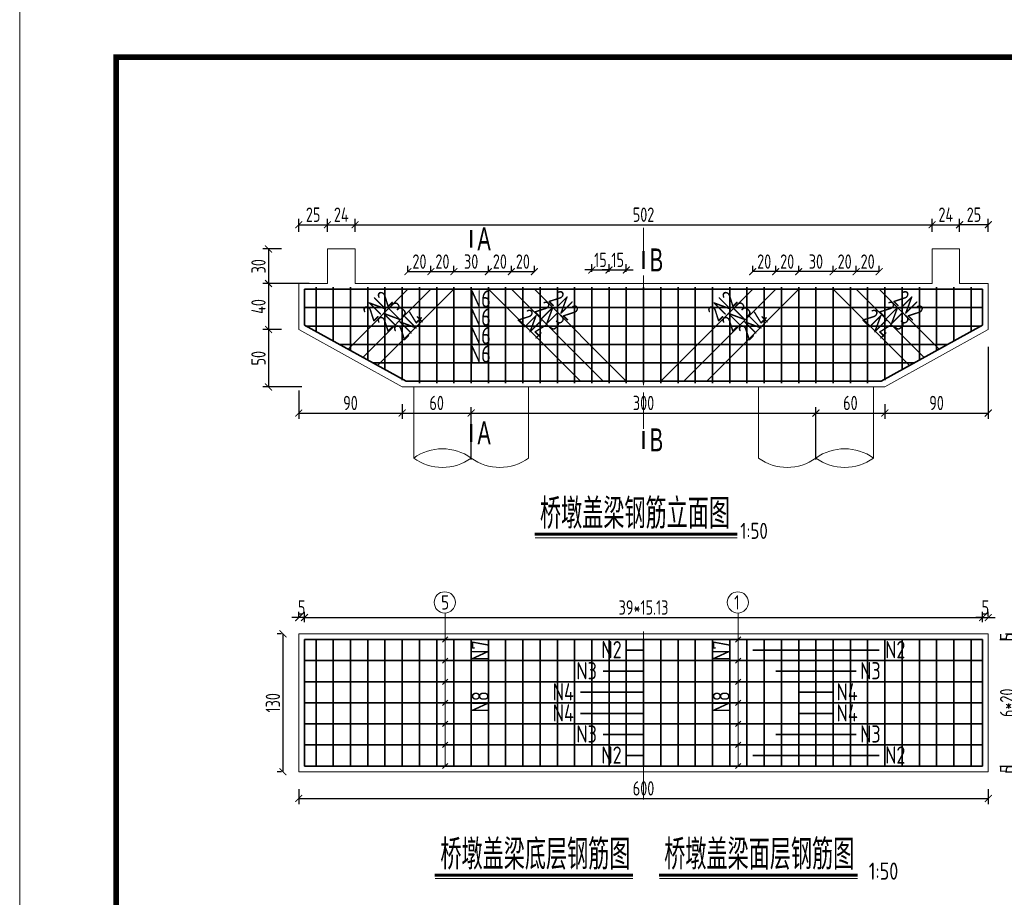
# Model space of a CAD drawing. Header units: inches. Extents: x 112594 to 193184, y 44995 to 116598.
# Tile 138 of 153: x 186820 to 188533, y 98795 to 100322. Entities that reach past the tile are written whole.
import ezdxf

# ---------------------------------------------------------------- set-up
doc = ezdxf.new("R2010")
doc.units = ezdxf.units.IN
doc.header["$MEASUREMENT"] = 0
doc.linetypes.add('CENTER', pattern=[50.8, 31.75, -6.35, 6.35, -6.35])
doc.layers.get('0').update_dxf_attribs({"lineweight": 15})
for name, color, linetype, lineweight in [('0中心线', 6, 'CENTER', 18), ('0指引线', 4, 'Continuous', 18), ('0文字', 6, 'Continuous', 18), ('0标注', 6, 'Continuous', 18), ('0细实线', 1, 'Continuous', 15), ('0钢筋', 3, 'Continuous', 35), ('BM1', 7, 'Continuous', 15)]:
    doc.layers.add(name, color=color, linetype=linetype, lineweight=lineweight)
doc.styles.add('hz-e', font='hztxt_e.shx', dxfattribs={"width": 0.75, "bigfont": 'hztxt.shx'})
doc.styles.add('HZTXT', font='tssdeng.shx', dxfattribs={"width": 0.75, "bigfont": 'hztxt.shx'})
doc.dimstyles.new('3', dxfattribs={"dimtxt": 25, "dimasz": 12, "dimexe": 10, "dimexo": 30, "dimgap": 5, "dimtad": 1, "dimdec": 0, "dimzin": 0, "dimdsep": 46, "dimtxsty": 'HZTXT', "dimblk": 'ARCHTICK', "dimcen": 0, "dimclrt": 7, "dimazin": 2, "dimtfac": 1, "dimtdec": 0, "dimtix": 1, "dimtmove": 2, "dimatfit": 3, "dimfxl": 250, "dimtolj": 1, "dimtzin": 0, "dimarcsym": 0})

# ---------------------------------------------------------------- blocks, each defined once
blk = doc.blocks.new('_ArchTick')
at = {"color": 0, "linetype": 'ByBlock', "const_width": 0.15}
blk.add_lwpolyline([(-0.5, -0.5), (0.5, 0.5)], dxfattribs=at)
blk = doc.blocks.new('*D1898')
at = {"color": 0, "lineweight": -2}
for p, q in [((187355.4, 99953.3), (187355.4, 99975.5)), ((187355.4, 99965.5), (187403.4, 99965.5)), ((187403.4, 99953.3), (187403.4, 99975.5))]:
    blk.add_line(p, q, dxfattribs=at)
at = {"color": 0, "lineweight": -2, "xscale": 12, "yscale": 12, "zscale": 12, "rotation": 180}
blk.add_blockref('_ArchTick', (187355.4, 99965.5), dxfattribs=at)
at = {"color": 0, "lineweight": -2, "xscale": 12, "yscale": 12, "zscale": 12}
blk.add_blockref('_ArchTick', (187403.4, 99965.5), dxfattribs=at)
at = {"color": 7, "insert": (187379.4, 99983), "char_height": 25, "attachment_point": 5, "style": 'HZTXT'}
blk.add_mtext('\\A1;24', dxfattribs=at)
blk = doc.blocks.new('*D1899')
at = {"color": 0, "lineweight": -2}
for p, q in [((187275.4, 99923.3), (187242.8, 99923.3)), ((187252.8, 99923.3), (187252.8, 99863.3)), ((187323.4, 99863.3), (187242.8, 99863.3))]:
    blk.add_line(p, q, dxfattribs=at)
at = {"color": 0, "lineweight": -2, "xscale": 12, "yscale": 12, "zscale": 12}
for p, rotation in [((187252.8, 99923.3), 90), ((187252.8, 99863.3), 270)]:
    blk.add_blockref('_ArchTick', p, dxfattribs=dict(at, rotation=rotation))
at = {"color": 7, "insert": (187235.3, 99893.3), "char_height": 25, "attachment_point": 5, "rotation": 90, "style": 'HZTXT'}
blk.add_mtext('\\A1;30', dxfattribs=at)
blk = doc.blocks.new('*D1900')
at = {"color": 0, "lineweight": -2}
for p, q in [((187323.4, 99863.3), (187242.8, 99863.3)), ((187252.8, 99863.3), (187252.8, 99783.3)), ((187275.4, 99783.3), (187242.8, 99783.3))]:
    blk.add_line(p, q, dxfattribs=at)
at = {"color": 0, "lineweight": -2, "xscale": 12, "yscale": 12, "zscale": 12}
for p, rotation in [((187252.8, 99863.3), 90), ((187252.8, 99783.3), 270)]:
    blk.add_blockref('_ArchTick', p, dxfattribs=dict(at, rotation=rotation))
at = {"color": 7, "insert": (187235.3, 99823.3), "char_height": 25, "attachment_point": 5, "rotation": 90, "style": 'HZTXT'}
blk.add_mtext('\\A1;40', dxfattribs=at)
blk = doc.blocks.new('*D1901')
at = {"color": 0, "lineweight": -2}
for p, q in [((187275.4, 99783.3), (187242.8, 99783.3)), ((187252.8, 99783.3), (187252.8, 99683.3)), ((187310.5, 99683.3), (187242.8, 99683.3))]:
    blk.add_line(p, q, dxfattribs=at)
at = {"color": 0, "lineweight": -2, "xscale": 12, "yscale": 12, "zscale": 12}
for p, rotation in [((187252.8, 99783.3), 90), ((187252.8, 99683.3), 270)]:
    blk.add_blockref('_ArchTick', p, dxfattribs=dict(at, rotation=rotation))
at = {"color": 7, "insert": (187235.3, 99733.3), "char_height": 25, "attachment_point": 5, "rotation": 90, "style": 'HZTXT'}
blk.add_mtext('\\A1;50', dxfattribs=at)
blk = doc.blocks.new('*D1902')
at = {"color": 0, "lineweight": -2}
for p, q in [((187495.4, 99883.3), (187495.4, 99893.9)), ((187535.4, 99883.3), (187535.4, 99893.9)), ((187495.4, 99883.9), (187535.4, 99883.9))]:
    blk.add_line(p, q, dxfattribs=at)
at = {"color": 0, "lineweight": -2, "xscale": 12, "yscale": 12, "zscale": 12, "rotation": 180}
blk.add_blockref('_ArchTick', (187495.4, 99883.9), dxfattribs=at)
at = {"color": 0, "lineweight": -2, "xscale": 12, "yscale": 12, "zscale": 12}
blk.add_blockref('_ArchTick', (187535.4, 99883.9), dxfattribs=at)
at = {"color": 7, "insert": (187515.4, 99901.4), "char_height": 25, "attachment_point": 5, "style": 'HZTXT'}
blk.add_mtext('\\A1;20', dxfattribs=at)
blk = doc.blocks.new('*D1903')
at = {"color": 0, "lineweight": -2}
for p, q in [((187535.4, 99883.3), (187535.4, 99893.9)), ((187575.4, 99883.3), (187575.4, 99893.9)), ((187535.4, 99883.9), (187575.4, 99883.9))]:
    blk.add_line(p, q, dxfattribs=at)
at = {"color": 0, "lineweight": -2, "xscale": 12, "yscale": 12, "zscale": 12, "rotation": 180}
blk.add_blockref('_ArchTick', (187535.4, 99883.9), dxfattribs=at)
at = {"color": 0, "lineweight": -2, "xscale": 12, "yscale": 12, "zscale": 12}
blk.add_blockref('_ArchTick', (187575.4, 99883.9), dxfattribs=at)
at = {"color": 7, "insert": (187555.4, 99901.4), "char_height": 25, "attachment_point": 5, "style": 'HZTXT'}
blk.add_mtext('\\A1;20', dxfattribs=at)
blk = doc.blocks.new('*D1904')
at = {"color": 0, "lineweight": -2}
for p, q in [((187575.4, 99883.3), (187575.4, 99893.9)), ((187635.4, 99883.3), (187635.4, 99893.9)), ((187575.4, 99883.9), (187635.4, 99883.9))]:
    blk.add_line(p, q, dxfattribs=at)
at = {"color": 0, "lineweight": -2, "xscale": 12, "yscale": 12, "zscale": 12, "rotation": 180}
blk.add_blockref('_ArchTick', (187575.4, 99883.9), dxfattribs=at)
at = {"color": 0, "lineweight": -2, "xscale": 12, "yscale": 12, "zscale": 12}
blk.add_blockref('_ArchTick', (187635.4, 99883.9), dxfattribs=at)
at = {"color": 7, "insert": (187605.4, 99901.4), "char_height": 25, "attachment_point": 5, "style": 'HZTXT'}
blk.add_mtext('\\A1;30', dxfattribs=at)
blk = doc.blocks.new('*D1905')
at = {"color": 0, "lineweight": -2}
for p, q in [((187635.4, 99883.3), (187635.4, 99893.9)), ((187675.4, 99883.3), (187675.4, 99893.9)), ((187635.4, 99883.9), (187675.4, 99883.9))]:
    blk.add_line(p, q, dxfattribs=at)
at = {"color": 0, "lineweight": -2, "xscale": 12, "yscale": 12, "zscale": 12, "rotation": 180}
blk.add_blockref('_ArchTick', (187635.4, 99883.9), dxfattribs=at)
at = {"color": 0, "lineweight": -2, "xscale": 12, "yscale": 12, "zscale": 12}
blk.add_blockref('_ArchTick', (187675.4, 99883.9), dxfattribs=at)
at = {"color": 7, "insert": (187655.4, 99901.4), "char_height": 25, "attachment_point": 5, "style": 'HZTXT'}
blk.add_mtext('\\A1;20', dxfattribs=at)
blk = doc.blocks.new('*D1906')
at = {"color": 0, "lineweight": -2}
for p, q in [((187675.4, 99883.3), (187675.4, 99893.9)), ((187715.4, 99883.3), (187715.4, 99893.9)), ((187675.4, 99883.9), (187715.4, 99883.9))]:
    blk.add_line(p, q, dxfattribs=at)
at = {"color": 0, "lineweight": -2, "xscale": 12, "yscale": 12, "zscale": 12, "rotation": 180}
blk.add_blockref('_ArchTick', (187675.4, 99883.9), dxfattribs=at)
at = {"color": 0, "lineweight": -2, "xscale": 12, "yscale": 12, "zscale": 12}
blk.add_blockref('_ArchTick', (187715.4, 99883.9), dxfattribs=at)
at = {"color": 7, "insert": (187695.4, 99901.4), "char_height": 25, "attachment_point": 5, "style": 'HZTXT'}
blk.add_mtext('\\A1;20', dxfattribs=at)
blk = doc.blocks.new('*D1907')
at = {"color": 0, "lineweight": -2}
for p, q in [((187815.4, 99883.3), (187815.4, 99896.8)), ((187845.4, 99883.3), (187845.4, 99896.8)), ((187815.4, 99886.8), (187803.4, 99886.8)), ((187815.4, 99886.8), (187845.4, 99886.8)), ((187845.4, 99886.8), (187857.4, 99886.8))]:
    blk.add_line(p, q, dxfattribs=at)
at = {"color": 0, "lineweight": -2, "xscale": 12, "yscale": 12, "zscale": 12}
blk.add_blockref('_ArchTick', (187815.4, 99886.8), dxfattribs=at)
at = {"color": 0, "lineweight": -2, "xscale": 12, "yscale": 12, "zscale": 12, "rotation": 180}
blk.add_blockref('_ArchTick', (187845.4, 99886.8), dxfattribs=at)
at = {"color": 7, "insert": (187830.4, 99904.3), "char_height": 25, "attachment_point": 5, "style": 'HZTXT'}
blk.add_mtext('\\A1;15', dxfattribs=at)
blk = doc.blocks.new('*D1908')
at = {"color": 0, "lineweight": -2}
for p, q in [((187845.4, 99883.3), (187845.4, 99896.8)), ((187875.4, 99883.3), (187875.4, 99896.8)), ((187845.4, 99886.8), (187833.4, 99886.8)), ((187845.4, 99886.8), (187875.4, 99886.8)), ((187875.4, 99886.8), (187887.4, 99886.8))]:
    blk.add_line(p, q, dxfattribs=at)
at = {"color": 0, "lineweight": -2, "xscale": 12, "yscale": 12, "zscale": 12}
blk.add_blockref('_ArchTick', (187845.4, 99886.8), dxfattribs=at)
at = {"color": 0, "lineweight": -2, "xscale": 12, "yscale": 12, "zscale": 12, "rotation": 180}
blk.add_blockref('_ArchTick', (187875.4, 99886.8), dxfattribs=at)
at = {"color": 7, "insert": (187860.4, 99904.3), "char_height": 25, "attachment_point": 5, "style": 'HZTXT'}
blk.add_mtext('\\A1;15', dxfattribs=at)
blk = doc.blocks.new('*D1909')
at = {"color": 0, "lineweight": -2}
for p, q in [((187403.4, 99953.3), (187403.4, 99975.5)), ((187403.4, 99965.5), (188407.4, 99965.5)), ((188407.4, 99953.3), (188407.4, 99975.5))]:
    blk.add_line(p, q, dxfattribs=at)
at = {"color": 0, "lineweight": -2, "xscale": 12, "yscale": 12, "zscale": 12, "rotation": 180}
blk.add_blockref('_ArchTick', (187403.4, 99965.5), dxfattribs=at)
at = {"color": 0, "lineweight": -2, "xscale": 12, "yscale": 12, "zscale": 12}
blk.add_blockref('_ArchTick', (188407.4, 99965.5), dxfattribs=at)
at = {"color": 7, "insert": (187905.4, 99983), "char_height": 25, "attachment_point": 5, "style": 'HZTXT'}
blk.add_mtext('\\A1;502', dxfattribs=at)
blk = doc.blocks.new('*D1699')
at = {"color": 0, "lineweight": -2}
for p, q in [((187305.4, 99282.1), (187293.4, 99282.1)), ((187305.4, 99283.8), (187305.4, 99292.1)), ((187315.4, 99282.1), (187305.4, 99282.1)), ((187315.4, 99273.8), (187315.4, 99292.1)), ((187315.4, 99282.1), (187327.4, 99282.1))]:
    blk.add_line(p, q, dxfattribs=at)
at = {"color": 0, "lineweight": -2, "xscale": 12, "yscale": 12, "zscale": 12}
blk.add_blockref('_ArchTick', (187305.4, 99282.1), dxfattribs=at)
at = {"color": 0, "lineweight": -2, "xscale": 12, "yscale": 12, "zscale": 12, "rotation": 180}
blk.add_blockref('_ArchTick', (187315.4, 99282.1), dxfattribs=at)
at = {"color": 7, "insert": (187310.4, 99299.6), "char_height": 25, "attachment_point": 5, "style": 'HZTXT'}
blk.add_mtext('\\A1;5', dxfattribs=at)
blk = doc.blocks.new('*D1700')
at = {"color": 0, "lineweight": -2}
for p, q in [((187315.4, 99273.8), (187315.4, 99292.1)), ((187315.4, 99282.1), (188495.4, 99282.1)), ((188495.4, 99273.8), (188495.4, 99292.1))]:
    blk.add_line(p, q, dxfattribs=at)
at = {"color": 0, "lineweight": -2, "xscale": 12, "yscale": 12, "zscale": 12, "rotation": 180}
blk.add_blockref('_ArchTick', (187315.4, 99282.1), dxfattribs=at)
at = {"color": 0, "lineweight": -2, "xscale": 12, "yscale": 12, "zscale": 12}
blk.add_blockref('_ArchTick', (188495.4, 99282.1), dxfattribs=at)
at = {"color": 7, "insert": (187905.4, 99299.6), "char_height": 25, "attachment_point": 5, "style": 'HZTXT'}
blk.add_mtext('\\A1;39*15.13', dxfattribs=at)
blk = doc.blocks.new('*D1701')
at = {"color": 0, "lineweight": -2}
for p, q in [((188495.4, 99282.1), (188483.4, 99282.1)), ((188495.4, 99273.8), (188495.4, 99292.1)), ((188495.4, 99282.1), (188505.4, 99282.1)), ((188505.4, 99283.8), (188505.4, 99292.1)), ((188505.4, 99282.1), (188517.4, 99282.1))]:
    blk.add_line(p, q, dxfattribs=at)
at = {"color": 0, "lineweight": -2, "xscale": 12, "yscale": 12, "zscale": 12}
blk.add_blockref('_ArchTick', (188495.4, 99282.1), dxfattribs=at)
at = {"color": 0, "lineweight": -2, "xscale": 12, "yscale": 12, "zscale": 12, "rotation": 180}
blk.add_blockref('_ArchTick', (188505.4, 99282.1), dxfattribs=at)
at = {"color": 7, "insert": (188500.4, 99299.6), "char_height": 25, "attachment_point": 5, "style": 'HZTXT'}
blk.add_mtext('\\A1;5', dxfattribs=at)
blk = doc.blocks.new('*D1702')
at = {"color": 0, "lineweight": -2}
for p, q in [((187305.4, 98983.8), (187305.4, 98957.4)), ((188505.4, 98983.8), (188505.4, 98957.4)), ((187305.4, 98967.4), (188505.4, 98967.4))]:
    blk.add_line(p, q, dxfattribs=at)
at = {"color": 0, "lineweight": -2, "xscale": 12, "yscale": 12, "zscale": 12, "rotation": 180}
blk.add_blockref('_ArchTick', (187305.4, 98967.4), dxfattribs=at)
at = {"color": 0, "lineweight": -2, "xscale": 12, "yscale": 12, "zscale": 12}
blk.add_blockref('_ArchTick', (188505.4, 98967.4), dxfattribs=at)
at = {"color": 7, "insert": (187905.4, 98984.9), "char_height": 25, "attachment_point": 5, "style": 'HZTXT'}
blk.add_mtext('\\A1;600', dxfattribs=at)
blk = doc.blocks.new('*D1703')
at = {"color": 0, "lineweight": -2}
for p, q in [((188555.7, 99253.8), (188555.7, 99265.8)), ((188525.4, 99243.8), (188565.7, 99243.8)), ((188535.4, 99253.8), (188565.7, 99253.8)), ((188555.7, 99253.8), (188555.7, 99243.8)), ((188555.7, 99243.8), (188555.7, 99231.8))]:
    blk.add_line(p, q, dxfattribs=at)
at = {"color": 0, "lineweight": -2, "xscale": 12, "yscale": 12, "zscale": 12}
for p, rotation in [((188555.7, 99253.8), 270), ((188555.7, 99243.8), 90)]:
    blk.add_blockref('_ArchTick', p, dxfattribs=dict(at, rotation=rotation))
at = {"color": 7, "insert": (188538.2, 99248.8), "char_height": 25, "attachment_point": 5, "rotation": 90, "style": 'HZTXT'}
blk.add_mtext('\\A1;5', dxfattribs=at)
blk = doc.blocks.new('*D1704')
at = {"color": 0, "lineweight": -2}
for p, q in [((188525.4, 99243.8), (188565.7, 99243.8)), ((188555.7, 99243.8), (188555.7, 99023.8)), ((188525.4, 99023.8), (188565.7, 99023.8))]:
    blk.add_line(p, q, dxfattribs=at)
at = {"color": 0, "lineweight": -2, "xscale": 12, "yscale": 12, "zscale": 12}
for p, rotation in [((188555.7, 99243.8), 90), ((188555.7, 99023.8), 270)]:
    blk.add_blockref('_ArchTick', p, dxfattribs=dict(at, rotation=rotation))
at = {"color": 7, "insert": (188538.2, 99133.8), "char_height": 25, "attachment_point": 5, "rotation": 90, "style": 'HZTXT'}
blk.add_mtext('\\A1;6*20', dxfattribs=at)
blk = doc.blocks.new('*D1705')
at = {"color": 0, "lineweight": -2}
for p, q in [((188525.4, 99023.8), (188565.7, 99023.8)), ((188555.7, 99023.8), (188555.7, 99035.8)), ((188555.7, 99023.8), (188555.7, 99013.8)), ((188535.4, 99013.8), (188565.7, 99013.8)), ((188555.7, 99013.8), (188555.7, 99001.8))]:
    blk.add_line(p, q, dxfattribs=at)
at = {"color": 0, "lineweight": -2, "xscale": 12, "yscale": 12, "zscale": 12}
for p, rotation in [((188555.7, 99023.8), 270), ((188555.7, 99013.8), 90)]:
    blk.add_blockref('_ArchTick', p, dxfattribs=dict(at, rotation=rotation))
at = {"color": 7, "insert": (188538.2, 99018.8), "char_height": 25, "attachment_point": 5, "rotation": 90, "style": 'HZTXT'}
blk.add_mtext('\\A1;5', dxfattribs=at)
blk = doc.blocks.new('*D1706')
at = {"color": 0, "lineweight": -2}
for p, q in [((187275.4, 99253.8), (187267.9, 99253.8)), ((187277.9, 99253.8), (187277.9, 99013.8)), ((187275.4, 99013.8), (187267.9, 99013.8))]:
    blk.add_line(p, q, dxfattribs=at)
at = {"color": 0, "lineweight": -2, "xscale": 12, "yscale": 12, "zscale": 12}
for p, rotation in [((187277.9, 99253.8), 90), ((187277.9, 99013.8), 270)]:
    blk.add_blockref('_ArchTick', p, dxfattribs=dict(at, rotation=rotation))
at = {"color": 7, "insert": (187260.4, 99133.8), "char_height": 25, "attachment_point": 5, "rotation": 90, "style": 'HZTXT'}
blk.add_mtext('\\A1;130', dxfattribs=at)
blk = doc.blocks.new('*D1743')
at = {"color": 0, "lineweight": -2}
for p, q in [((188275.4, 99883.3), (188275.4, 99893.9)), ((188315.4, 99883.3), (188315.4, 99893.9)), ((188315.4, 99883.9), (188275.4, 99883.9))]:
    blk.add_line(p, q, dxfattribs=at)
at = {"color": 0, "lineweight": -2, "xscale": 12, "yscale": 12, "zscale": 12, "rotation": 180}
blk.add_blockref('_ArchTick', (188275.4, 99883.9), dxfattribs=at)
at = {"color": 0, "lineweight": -2, "xscale": 12, "yscale": 12, "zscale": 12}
blk.add_blockref('_ArchTick', (188315.4, 99883.9), dxfattribs=at)
at = {"color": 7, "insert": (188295.4, 99901.4), "char_height": 25, "attachment_point": 5, "style": 'HZTXT'}
blk.add_mtext('\\A1;20', dxfattribs=at)
blk = doc.blocks.new('*D1744')
at = {"color": 0, "lineweight": -2}
for p, q in [((188235.4, 99883.3), (188235.4, 99893.9)), ((188275.4, 99883.3), (188275.4, 99893.9)), ((188275.4, 99883.9), (188235.4, 99883.9))]:
    blk.add_line(p, q, dxfattribs=at)
at = {"color": 0, "lineweight": -2, "xscale": 12, "yscale": 12, "zscale": 12, "rotation": 180}
blk.add_blockref('_ArchTick', (188235.4, 99883.9), dxfattribs=at)
at = {"color": 0, "lineweight": -2, "xscale": 12, "yscale": 12, "zscale": 12}
blk.add_blockref('_ArchTick', (188275.4, 99883.9), dxfattribs=at)
at = {"color": 7, "insert": (188255.4, 99901.4), "char_height": 25, "attachment_point": 5, "style": 'HZTXT'}
blk.add_mtext('\\A1;20', dxfattribs=at)
blk = doc.blocks.new('*D1745')
at = {"color": 0, "lineweight": -2}
for p, q in [((188175.4, 99883.3), (188175.4, 99893.9)), ((188235.4, 99883.3), (188235.4, 99893.9)), ((188235.4, 99883.9), (188175.4, 99883.9))]:
    blk.add_line(p, q, dxfattribs=at)
at = {"color": 0, "lineweight": -2, "xscale": 12, "yscale": 12, "zscale": 12, "rotation": 180}
blk.add_blockref('_ArchTick', (188175.4, 99883.9), dxfattribs=at)
at = {"color": 0, "lineweight": -2, "xscale": 12, "yscale": 12, "zscale": 12}
blk.add_blockref('_ArchTick', (188235.4, 99883.9), dxfattribs=at)
at = {"color": 7, "insert": (188205.4, 99901.4), "char_height": 25, "attachment_point": 5, "style": 'HZTXT'}
blk.add_mtext('\\A1;30', dxfattribs=at)
blk = doc.blocks.new('*D1746')
at = {"color": 0, "lineweight": -2}
for p, q in [((188135.4, 99883.3), (188135.4, 99893.9)), ((188175.4, 99883.3), (188175.4, 99893.9)), ((188175.4, 99883.9), (188135.4, 99883.9))]:
    blk.add_line(p, q, dxfattribs=at)
at = {"color": 0, "lineweight": -2, "xscale": 12, "yscale": 12, "zscale": 12, "rotation": 180}
blk.add_blockref('_ArchTick', (188135.4, 99883.9), dxfattribs=at)
at = {"color": 0, "lineweight": -2, "xscale": 12, "yscale": 12, "zscale": 12}
blk.add_blockref('_ArchTick', (188175.4, 99883.9), dxfattribs=at)
at = {"color": 7, "insert": (188155.4, 99901.4), "char_height": 25, "attachment_point": 5, "style": 'HZTXT'}
blk.add_mtext('\\A1;20', dxfattribs=at)
blk = doc.blocks.new('*D1747')
at = {"color": 0, "lineweight": -2}
for p, q in [((188095.4, 99883.3), (188095.4, 99893.9)), ((188135.4, 99883.3), (188135.4, 99893.9)), ((188135.4, 99883.9), (188095.4, 99883.9))]:
    blk.add_line(p, q, dxfattribs=at)
at = {"color": 0, "lineweight": -2, "xscale": 12, "yscale": 12, "zscale": 12, "rotation": 180}
blk.add_blockref('_ArchTick', (188095.4, 99883.9), dxfattribs=at)
at = {"color": 0, "lineweight": -2, "xscale": 12, "yscale": 12, "zscale": 12}
blk.add_blockref('_ArchTick', (188135.4, 99883.9), dxfattribs=at)
at = {"color": 7, "insert": (188115.4, 99901.4), "char_height": 25, "attachment_point": 5, "style": 'HZTXT'}
blk.add_mtext('\\A1;20', dxfattribs=at)
blk = doc.blocks.new('*D1748')
at = {"color": 0, "lineweight": -2}
for p, q in [((188407.4, 99953.3), (188407.4, 99975.5)), ((188407.4, 99965.5), (188455.4, 99965.5)), ((188455.4, 99953.3), (188455.4, 99975.5))]:
    blk.add_line(p, q, dxfattribs=at)
at = {"color": 0, "lineweight": -2, "xscale": 12, "yscale": 12, "zscale": 12, "rotation": 180}
blk.add_blockref('_ArchTick', (188407.4, 99965.5), dxfattribs=at)
at = {"color": 0, "lineweight": -2, "xscale": 12, "yscale": 12, "zscale": 12}
blk.add_blockref('_ArchTick', (188455.4, 99965.5), dxfattribs=at)
at = {"color": 7, "insert": (188431.4, 99983), "char_height": 25, "attachment_point": 5, "style": 'HZTXT'}
blk.add_mtext('\\A1;24', dxfattribs=at)
blk = doc.blocks.new('*D1749')
at = {"color": 0, "lineweight": -2}
for p, q in [((187305.4, 99677.4), (187305.4, 99627.9)), ((187305.4, 99637.9), (187485.4, 99637.9)), ((187485.4, 99653.3), (187485.4, 99627.9))]:
    blk.add_line(p, q, dxfattribs=at)
at = {"color": 0, "lineweight": -2, "xscale": 12, "yscale": 12, "zscale": 12, "rotation": 180}
blk.add_blockref('_ArchTick', (187305.4, 99637.9), dxfattribs=at)
at = {"color": 0, "lineweight": -2, "xscale": 12, "yscale": 12, "zscale": 12}
blk.add_blockref('_ArchTick', (187485.4, 99637.9), dxfattribs=at)
at = {"color": 7, "insert": (187395.4, 99655.4), "char_height": 25, "attachment_point": 5, "style": 'HZTXT'}
blk.add_mtext('\\A1;90', dxfattribs=at)
blk = doc.blocks.new('*D1750')
at = {"color": 0, "lineweight": -2}
for p, q in [((187485.4, 99653.3), (187485.4, 99627.9)), ((187485.4, 99637.9), (187605.4, 99637.9)), ((187605.4, 99557.2), (187605.4, 99647.9))]:
    blk.add_line(p, q, dxfattribs=at)
at = {"color": 0, "lineweight": -2, "xscale": 12, "yscale": 12, "zscale": 12, "rotation": 180}
blk.add_blockref('_ArchTick', (187485.4, 99637.9), dxfattribs=at)
at = {"color": 0, "lineweight": -2, "xscale": 12, "yscale": 12, "zscale": 12}
blk.add_blockref('_ArchTick', (187605.4, 99637.9), dxfattribs=at)
at = {"color": 7, "insert": (187545.4, 99655.4), "char_height": 25, "attachment_point": 5, "style": 'HZTXT'}
blk.add_mtext('\\A1;60', dxfattribs=at)
blk = doc.blocks.new('*D1751')
at = {"color": 0, "lineweight": -2}
for p, q in [((187605.4, 99557.2), (187605.4, 99647.9)), ((187605.4, 99637.9), (188205.4, 99637.9)), ((188205.4, 99557.2), (188205.4, 99647.9))]:
    blk.add_line(p, q, dxfattribs=at)
at = {"color": 0, "lineweight": -2, "xscale": 12, "yscale": 12, "zscale": 12, "rotation": 180}
blk.add_blockref('_ArchTick', (187605.4, 99637.9), dxfattribs=at)
at = {"color": 0, "lineweight": -2, "xscale": 12, "yscale": 12, "zscale": 12}
blk.add_blockref('_ArchTick', (188205.4, 99637.9), dxfattribs=at)
at = {"color": 7, "insert": (187905.4, 99655.4), "char_height": 25, "attachment_point": 5, "style": 'HZTXT'}
blk.add_mtext('\\A1;300', dxfattribs=at)
blk = doc.blocks.new('*D1752')
at = {"color": 0, "lineweight": -2}
for p, q in [((188205.4, 99557.2), (188205.4, 99647.9)), ((188205.4, 99637.9), (188325.4, 99637.9)), ((188325.4, 99653.3), (188325.4, 99627.9))]:
    blk.add_line(p, q, dxfattribs=at)
at = {"color": 0, "lineweight": -2, "xscale": 12, "yscale": 12, "zscale": 12, "rotation": 180}
blk.add_blockref('_ArchTick', (188205.4, 99637.9), dxfattribs=at)
at = {"color": 0, "lineweight": -2, "xscale": 12, "yscale": 12, "zscale": 12}
blk.add_blockref('_ArchTick', (188325.4, 99637.9), dxfattribs=at)
at = {"color": 7, "insert": (188265.4, 99655.4), "char_height": 25, "attachment_point": 5, "style": 'HZTXT'}
blk.add_mtext('\\A1;60', dxfattribs=at)
blk = doc.blocks.new('*D1753')
at = {"color": 0, "lineweight": -2}
for p, q in [((188505.3, 99753.3), (188505.3, 99627.9)), ((188325.4, 99653.3), (188325.4, 99627.9)), ((188325.4, 99637.9), (188505.3, 99637.9))]:
    blk.add_line(p, q, dxfattribs=at)
at = {"color": 0, "lineweight": -2, "xscale": 12, "yscale": 12, "zscale": 12, "rotation": 180}
blk.add_blockref('_ArchTick', (188325.4, 99637.9), dxfattribs=at)
at = {"color": 0, "lineweight": -2, "xscale": 12, "yscale": 12, "zscale": 12}
blk.add_blockref('_ArchTick', (188505.3, 99637.9), dxfattribs=at)
at = {"color": 7, "insert": (188415.3, 99655.4), "char_height": 25, "attachment_point": 5, "style": 'HZTXT'}
blk.add_mtext('\\A1;90', dxfattribs=at)
blk = doc.blocks.new('*D2073')
at = {"color": 0, "lineweight": -2}
for p, q in [((187305.4, 99953.3), (187305.4, 99975.5)), ((187305.4, 99965.5), (187355.4, 99965.5)), ((187355.4, 99953.3), (187355.4, 99975.5))]:
    blk.add_line(p, q, dxfattribs=at)
at = {"color": 0, "lineweight": -2, "xscale": 12, "yscale": 12, "zscale": 12, "rotation": 180}
blk.add_blockref('_ArchTick', (187305.4, 99965.5), dxfattribs=at)
at = {"color": 0, "lineweight": -2, "xscale": 12, "yscale": 12, "zscale": 12}
blk.add_blockref('_ArchTick', (187355.4, 99965.5), dxfattribs=at)
at = {"color": 7, "insert": (187330.4, 99983), "char_height": 25, "attachment_point": 5, "style": 'HZTXT'}
blk.add_mtext('\\A1;25', dxfattribs=at)
blk = doc.blocks.new('*D2083')
at = {"color": 0, "lineweight": -2}
for p, q in [((188455.4, 99953.3), (188455.4, 99975.5)), ((188505.4, 99965.5), (188455.4, 99965.5)), ((188505.4, 99953.3), (188505.4, 99975.5))]:
    blk.add_line(p, q, dxfattribs=at)
at = {"color": 0, "lineweight": -2, "xscale": 12, "yscale": 12, "zscale": 12, "rotation": 180}
blk.add_blockref('_ArchTick', (188455.4, 99965.5), dxfattribs=at)
at = {"color": 0, "lineweight": -2, "xscale": 12, "yscale": 12, "zscale": 12}
blk.add_blockref('_ArchTick', (188505.4, 99965.5), dxfattribs=at)
at = {"color": 7, "insert": (188480.4, 99983), "char_height": 25, "attachment_point": 5, "style": 'HZTXT'}
blk.add_mtext('\\A1;25', dxfattribs=at)

msp = doc.modelspace()

# ---------------------------------------------------------------- linework, layer by layer
msp.add_line((186819.76981, 97337.0529), (186819.76981, 100337.35597))
at = {"lineweight": 60}
for p, q in [((187716.36629, 99427.06104), (188068.4481, 99427.06104)), ((187542.07112, 98834.08286), (187887.0415, 98834.08286)), ((187932.56128, 98834.08286), (188277.53167, 98834.08286))]:
    msp.add_line(p, q, dxfattribs=at)
at = {"const_width": 4}
for points in [[(187605.41326, 99956.60743), (187605.41326, 99925.42923)], [(187905.41326, 99919.79174), (187905.41326, 99888.61353)], [(187605.41326, 99618.8234), (187605.41326, 99587.6452)], [(187905.41326, 99606.78604), (187905.41326, 99575.60784)]]:
    msp.add_lwpolyline(points, dxfattribs=at)
for points in [[(187716.8233, 99420.87234), (188068.4481, 99420.87234)], [(187542.52812, 98827.89416), (187887.0415, 98827.89416)], [(187933.01829, 98827.89416), (188277.53167, 98827.89416)]]:
    msp.add_lwpolyline(points)
at = {"layer": '0中心线', "ltscale": 2}
for p, q in [((187905.41326, 99610.26788), (187905.41326, 99960.27904)), ((187905.41326, 98965.82099), (187905.41326, 99270.19756))]:
    msp.add_line(p, q, dxfattribs=at)
at = {"layer": '0指引线'}
for centre in [(187559.5112, 99308.42656), (188069.5112, 99308.42656)]:
    msp.add_circle(centre, 18.42522, dxfattribs=at)
at = {"layer": '0标注'}
for p, q in [((187560.23703, 99290.01564), (187560.23703, 99023.80986)), ((188070.23703, 99290.01564), (188070.23703, 99023.80986)), ((187555.65975, 99239.23258), (187564.8143, 99248.38714)), ((188065.65975, 99239.23258), (188074.8143, 99248.38714)), ((187555.65975, 99202.56591), (187564.8143, 99211.72047)), ((188065.65975, 99202.56591), (188074.8143, 99211.72047)), ((187555.65975, 99165.89925), (187564.8143, 99175.0538)), ((188065.65975, 99165.89925), (188074.8143, 99175.0538)), ((187555.65975, 99129.23258), (187564.8143, 99138.38714)), ((188065.65975, 99129.23258), (188074.8143, 99138.38714)), ((187555.65975, 99092.56591), (187564.8143, 99101.72047)), ((188065.65975, 99092.56591), (188074.8143, 99101.72047)), ((187555.65975, 99055.89925), (187564.8143, 99065.0538)), ((188065.65975, 99055.89925), (188074.8143, 99065.0538)), ((187555.65975, 99019.23258), (187564.8143, 99028.38714)), ((188065.65975, 99019.23258), (188074.8143, 99028.38714))]:
    msp.add_line(p, q, dxfattribs=at)
at = {"layer": '0细实线'}
for p, q in [((187355.41326, 99923.29468), (187403.41326, 99923.29468)), ((187355.41326, 99923.29468), (187355.41326, 99863.29468)), ((187403.41326, 99923.29468), (187403.41326, 99863.29468)), ((188407.41326, 99923.29468), (188407.41326, 99863.29468)), ((188455.41326, 99923.29468), (188407.41326, 99923.29468)), ((188455.41326, 99923.29468), (188455.41326, 99863.29468)), ((187305.41326, 99863.29468), (187355.41326, 99863.29468)), ((187305.41326, 99863.29468), (187305.41326, 99783.29468)), ((187403.41326, 99863.29468), (188407.41326, 99863.29468)), ((188455.41326, 99863.29468), (188505.41326, 99863.29468)), ((188505.41326, 99863.29468), (188505.41326, 99783.29468)), ((187305.41326, 99783.29468), (187485.41326, 99683.29468)), ((188505.25701, 99783.29468), (188325.41326, 99683.29468)), ((187485.41326, 99683.29468), (188325.41326, 99683.29468)), ((187505.41326, 99559.5792), (187505.41326, 99683.29468)), ((187705.41326, 99559.5792), (187705.41326, 99683.29468)), ((188105.41326, 99559.5792), (188105.41326, 99683.29468)), ((188305.41326, 99559.5792), (188305.41326, 99683.29468)), ((187305.41326, 99253.80986), (187305.41326, 99013.80986)), ((187305.41326, 99253.80986), (188505.41326, 99253.80986)), ((188505.41326, 99253.80986), (188505.41326, 99013.80986)), ((187305.41326, 99013.80986), (188505.41326, 99013.80986))]:
    msp.add_line(p, q, dxfattribs=at)
for centre, start, end in [((187555.41326, 99490.35314), 54.16049641, 125.83950358), ((188255.41326, 99490.35314), 54.16049641, 125.83950359), ((187555.41326, 99628.80526), 234.16049638, 305.83950361), ((187655.41326, 99628.80526), 234.16049639, 305.83950362), ((188155.41326, 99628.80526), 234.16049638, 305.83950361), ((188255.41326, 99628.80526), 234.16049639, 305.83950361)]:
    msp.add_arc(centre, 85.39466, start, end, dxfattribs=at)
at = {"layer": '0钢筋'}
for p, q in [((187315.41326, 99853.29468), (188495.25701, 99853.29468)), ((187315.41326, 99853.29468), (187315.41326, 99790.74196)), ((187335.41326, 99856.89468), (187335.41326, 99779.71111)), ((187365.41326, 99856.89468), (187365.41326, 99764.06503)), ((187495.41326, 99853.29468), (187391.11038, 99748.9918)), ((187395.41326, 99856.89468), (187395.41326, 99746.61858)), ((187535.41326, 99853.29468), (187416.89119, 99734.7726)), ((187425.41326, 99856.89468), (187425.41326, 99730.07232)), ((187575.41326, 99853.29468), (187442.67199, 99720.5534)), ((187455.41326, 99856.89468), (187455.41326, 99713.52605)), ((187485.41326, 99856.89468), (187485.41326, 99694.83426)), ((187515.41326, 99856.89468), (187515.41326, 99689.69468)), ((187545.41326, 99856.89468), (187545.41326, 99689.69468)), ((187575.41326, 99856.89468), (187575.41326, 99689.69468)), ((187605.41326, 99856.89468), (187605.41326, 99689.69468)), ((187635.41326, 99856.89468), (187635.41326, 99689.69468)), ((187635.41326, 99853.29468), (187795.41326, 99693.29468)), ((187665.41326, 99856.89468), (187665.41326, 99689.69468)), ((187675.41326, 99853.29468), (187835.41326, 99693.29468)), ((187695.41326, 99856.89468), (187695.41326, 99689.69468)), ((187715.41326, 99853.29468), (187875.41326, 99693.29468)), ((187725.41326, 99856.89468), (187725.41326, 99689.69468)), ((187755.41326, 99856.89468), (187755.41326, 99689.69468)), ((187785.41326, 99856.89468), (187785.41326, 99689.69468)), ((187815.41326, 99856.89468), (187815.41326, 99689.69468)), ((187845.41326, 99856.89468), (187845.41326, 99689.69468)), ((187875.41326, 99856.89468), (187875.41326, 99689.69468)), ((187905.41326, 99856.89468), (187905.41326, 99689.69468)), ((187935.41326, 99856.89468), (187935.41326, 99689.69468)), ((188095.41326, 99853.29468), (187935.41326, 99693.29468)), ((187965.41326, 99856.89468), (187965.41326, 99689.69468)), ((188135.41326, 99853.29468), (187975.41326, 99693.29468)), ((187995.41326, 99856.89468), (187995.41326, 99689.69468)), ((188175.41326, 99853.29468), (188015.41326, 99693.29468)), ((188025.41326, 99856.89468), (188025.41326, 99689.69468)), ((188055.41326, 99856.89468), (188055.41326, 99689.69468)), ((188085.41326, 99856.89468), (188085.41326, 99689.69468)), ((188115.41326, 99856.89468), (188115.41326, 99689.69468)), ((188145.41326, 99856.89468), (188145.41326, 99689.69468)), ((188175.41326, 99856.89468), (188175.41326, 99689.69468)), ((188205.41326, 99856.89468), (188205.41326, 99689.69468)), ((188235.41326, 99856.89468), (188235.41326, 99689.69468)), ((188235.41326, 99853.29468), (188368.13899, 99720.56895)), ((188265.41326, 99856.89468), (188265.41326, 99689.69468)), ((188275.41326, 99853.29468), (188393.91168, 99734.79626)), ((188295.41326, 99856.89468), (188295.41326, 99689.69468)), ((188315.41326, 99853.29468), (188419.68437, 99749.02357)), ((188325.41326, 99856.89468), (188325.41326, 99694.83426)), ((188355.41326, 99856.89468), (188355.41326, 99713.54396)), ((188385.41326, 99856.89468), (188385.41326, 99730.10487)), ((188415.41326, 99856.89468), (188415.41326, 99746.66578)), ((188445.41326, 99856.89468), (188445.41326, 99764.06503)), ((188475.41326, 99856.89468), (188475.41326, 99779.78761)), ((188495.25701, 99853.29468), (188495.25701, 99790.74196)), ((187315.41326, 99821.29468), (188495.25701, 99821.29468)), ((187315.41326, 99790.74196), (187492.09473, 99693.29468)), ((187317.29473, 99789.29468), (188493.37555, 99789.29468)), ((188495.25701, 99790.74196), (188318.7318, 99693.29468)), ((187376.05646, 99757.29468), (188434.66745, 99757.29468)), ((187434.07559, 99725.29468), (188376.69962, 99725.29468)), ((187492.09473, 99693.29468), (188318.7318, 99693.29468)), ((187315.41326, 99243.80986), (187315.41326, 99023.80986)), ((187315.41326, 99243.80986), (188495.41326, 99243.80986)), ((187335.41326, 99243.80986), (187335.41326, 99023.80986)), ((187365.41326, 99243.80986), (187365.41326, 99023.80986)), ((187395.41326, 99243.80986), (187395.41326, 99023.80986)), ((187425.41326, 99243.80986), (187425.41326, 99023.80986)), ((187455.41326, 99243.80986), (187455.41326, 99023.80986)), ((187485.41326, 99243.80986), (187485.41326, 99023.80986)), ((187515.41326, 99243.80986), (187515.41326, 99023.80986)), ((187545.41326, 99243.80986), (187545.41326, 99023.80986)), ((187575.41326, 99243.80986), (187575.41326, 99023.80986)), ((187605.41326, 99243.80986), (187605.41326, 99023.80986)), ((187635.41326, 99243.80986), (187635.41326, 99023.80986)), ((187665.41326, 99243.80986), (187665.41326, 99023.80986)), ((187695.41326, 99243.80986), (187695.41326, 99023.80986)), ((187725.41326, 99243.80986), (187725.41326, 99023.80986)), ((187755.41326, 99243.80986), (187755.41326, 99023.80986)), ((187785.41326, 99243.80986), (187785.41326, 99023.80986)), ((187815.41326, 99243.80986), (187815.41326, 99023.80986)), ((187845.41326, 99243.80986), (187845.41326, 99023.80986)), ((187875.41326, 99243.80986), (187875.41326, 99023.80986)), ((187905.41326, 99243.80986), (187905.41326, 99023.80986)), ((187935.41326, 99243.80986), (187935.41326, 99023.80986)), ((187965.41326, 99243.80986), (187965.41326, 99023.80986)), ((187995.41326, 99243.80986), (187995.41326, 99023.80986)), ((188025.41326, 99243.80986), (188025.41326, 99023.80986)), ((188055.41326, 99243.80986), (188055.41326, 99023.80986)), ((188085.41326, 99243.80986), (188085.41326, 99023.80986)), ((188115.41326, 99243.80986), (188115.41326, 99023.80986)), ((188145.41326, 99243.80986), (188145.41326, 99023.80986)), ((188175.41326, 99243.80986), (188175.41326, 99023.80986)), ((188205.41326, 99243.80986), (188205.41326, 99023.80986)), ((188235.41326, 99243.80986), (188235.41326, 99023.80986)), ((188265.41326, 99243.80986), (188265.41326, 99023.80986)), ((188295.41326, 99243.80986), (188295.41326, 99023.80986)), ((188325.41326, 99243.80986), (188325.41326, 99023.80986)), ((188355.41326, 99243.80986), (188355.41326, 99023.80986)), ((188385.41326, 99243.80986), (188385.41326, 99023.80986)), ((188415.41326, 99243.80986), (188415.41326, 99023.80986)), ((188445.41326, 99243.80986), (188445.41326, 99023.80986)), ((188475.41326, 99243.80986), (188475.41326, 99023.80986)), ((188495.41326, 99243.80986), (188495.41326, 99023.80986)), ((187905.41326, 99225.47652), (187875.41326, 99225.47652)), ((188315.41326, 99225.47652), (188095.41326, 99225.47652)), ((187315.41326, 99207.14319), (188495.41326, 99207.14319)), ((187905.41326, 99188.80986), (187835.41326, 99188.80986)), ((188275.41326, 99188.80986), (188135.41326, 99188.80986)), ((187315.41326, 99170.47652), (188495.41326, 99170.47652)), ((187905.41326, 99152.14319), (187795.41326, 99152.14319)), ((188235.41326, 99152.14319), (188175.41326, 99152.14319)), ((187315.41326, 99133.80986), (188495.41326, 99133.80986)), ((187905.41326, 99115.47652), (187795.41326, 99115.47652)), ((188235.41326, 99115.47652), (188175.41326, 99115.47652)), ((187315.41326, 99097.14319), (188495.41326, 99097.14319)), ((187905.41326, 99078.80986), (187835.41326, 99078.80986)), ((188275.41326, 99078.80986), (188135.41326, 99078.80986)), ((187315.41326, 99060.47652), (188495.41326, 99060.47652)), ((187905.41326, 99042.14319), (187875.41326, 99042.14319)), ((188315.41326, 99042.14319), (188095.41326, 99042.14319)), ((187315.41326, 99023.80986), (188495.41326, 99023.80986))]:
    msp.add_line(p, q, dxfattribs=at)
at = {"layer": 'BM1', "color": 0, "linetype": 'Continuous', "const_width": 9.99898}
msp.add_lwpolyline([(186987.61391, 97387.0478), (186987.61391, 100257.05497), (191012.60324, 100257.05497), (191012.60324, 97387.0478)], close=True, dxfattribs=at)

# ---------------------------------------------------------------- texts
for s, height, style, width, p in [('A', 40, 'hz-e', 0.65, (187616.31101, 99921.03825)), ('B', 40, 'hz-e', 0.65, (187916.31101, 99884.22255)), ('A', 40, 'hz-e', 0.65, (187616.31101, 99583.25421)), ('B', 40, 'hz-e', 0.65, (187916.31101, 99571.21685)), ('桥墩盖梁钢筋立面图', 52.5, 'hz-e', 0.7, (187725.15389, 99436.71958)), ('1:50', 28, 'HZTXT', 0.8, (188073.81437, 99418.9382)), ('桥墩盖梁底层钢筋图', 52.5, 'hz-e', 0.7, (187551.88645, 98843.7414)), ('桥墩盖梁面层钢筋图', 52.5, 'hz-e', 0.7, (187941.34889, 98843.7414)), ('1:50', 30, 'HZTXT', 0.8, (188297.41524, 98825.96002))]:
    msp.add_text(s, height=height, dxfattribs=dict(style=style, width=width)).set_placement(p)
at = {"layer": '0文字', "style": 'HZTXT', "width": 0.8}
for s, rotation, p in [('2N2', 45, (187435.04265, 99795.48344)), ('2N2', 315, (187738.2062, 99833.06111)), ('2N2', 45, (188035.04265, 99795.48344)), ('2N2', 315, (188338.2062, 99833.06111)), ('2N3', 45, (187459.80024, 99777.25612)), ('2N3', 315, (187713.44861, 99814.83379)), ('2N3', 45, (188059.80024, 99777.25612)), ('2N3', 315, (188313.44861, 99814.83379)), ('2N4', 45, (187488.2636, 99762.51966)), ('2N4', 315, (187684.37915, 99800.70342)), ('2N4', 45, (188088.2636, 99762.51966)), ('2N4', 315, (188284.37915, 99800.70342)), ('N7', 90, (187636.22921, 99206.91473)), ('N7', 90, (188055.62718, 99206.91473)), ('N8', 90, (187636.22921, 99116.99315)), ('N8', 90, (188055.62718, 99116.99315))]:
    msp.add_text(s, height=30, rotation=rotation, dxfattribs=at).set_placement(p)
for s, height, p in [('N6', 30, (187603.27209, 99821.5897)), ('N6', 30, (187603.27209, 99789.5897)), ('N6', 30, (187603.27209, 99757.5897)), ('N6', 30, (187603.27209, 99725.5897)), ('5', 25, (187553.14576, 99296.00562)), ('1', 25, (188063.14576, 99296.00562)), ('N2', 30, (187831.97564, 99211.20493)), ('N2', 30, (188325.83227, 99211.20493)), ('N3', 30, (187788.40267, 99174.53826)), ('N3', 30, (188282.25929, 99174.53826)), ('N4', 30, (187747.37669, 99137.8716)), ('N4', 30, (188241.23331, 99137.8716)), ('N4', 30, (187747.37669, 99101.20493)), ('N4', 30, (188241.23331, 99101.20493)), ('N3', 30, (187788.40267, 99064.53826)), ('N3', 30, (188282.25929, 99064.53826)), ('N2', 30, (187831.97564, 99027.8716)), ('N2', 30, (188325.83227, 99027.8716))]:
    msp.add_text(s, height=height, dxfattribs=at).set_placement(p)

# ---------------------------------------------------------------- dimensions: what is measured, and where the dimension line sits
for base, p1, p2, picture, middle in [((187355.41326, 99965.51048), (187305.41326, 99923.29468), (187355.41326, 99923.29468), '*D2073', (187330.41326, 99983.01048)), ((187403.41326, 99965.51048), (187355.41326, 99923.29468), (187403.41326, 99923.29468), '*D1898', (187379.41326, 99983.01048)), ((188407.41326, 99965.51048), (187403.41326, 99923.29468), (188407.41326, 99923.29468), '*D1909', (187905.41326, 99983.01048)), ((188455.41326, 99965.51048), (188407.41326, 99923.29468), (188455.41326, 99923.29468), '*D1748', (188431.41326, 99983.01048)), ((187535.41326, 99883.94447), (187495.41326, 99853.29468), (187535.41326, 99853.29468), '*D1902', (187515.41326, 99901.44447)), ((187575.41326, 99883.94447), (187535.41326, 99853.29468), (187575.41326, 99853.29468), '*D1903', (187555.41326, 99901.44447)), ((187635.41326, 99883.94447), (187575.41326, 99853.29468), (187635.41326, 99853.29468), '*D1904', (187605.41326, 99901.44447)), ((187675.41326, 99883.94447), (187635.41326, 99853.29468), (187675.41326, 99853.29468), '*D1905', (187655.41326, 99901.44447)), ((187715.41326, 99883.94447), (187675.41326, 99853.29468), (187715.41326, 99853.29468), '*D1906', (187695.41326, 99901.44447)), ((187845.41326, 99886.75021), (187815.41326, 99853.29468), (187845.41326, 99853.29468), '*D1907', (187830.41326, 99904.25021)), ((187875.41326, 99886.75021), (187845.41326, 99853.29468), (187875.41326, 99853.29468), '*D1908', (187860.41326, 99904.25021)), ((188505.25701, 99637.90542), (188325.41326, 99683.29468), (188505.25701, 99783.29468), '*D1753', (188415.33514, 99655.40542)), ((187485.41326, 99637.90542), (187305.41326, 99707.41013), (187485.41326, 99683.29468), '*D1749', (187395.41326, 99655.40542)), ((187605.41326, 99637.90542), (187485.41326, 99683.29468), (187605.41326, 99527.19543), '*D1750', (187545.41326, 99655.40542)), ((188205.41326, 99637.90542), (187605.41326, 99527.19543), (188205.41326, 99527.19543), '*D1751', (187905.41326, 99655.40542)), ((188325.41326, 99637.90542), (188205.41326, 99527.19543), (188325.41326, 99683.29468), '*D1752', (188265.41326, 99655.40542)), ((187305.41326, 99282.10028), (187315.41326, 99243.80986), (187305.41326, 99253.80986), '*D1699', (187310.41326, 99299.60028)), ((188505.41326, 99282.10028), (188495.41326, 99243.80986), (188505.41326, 99253.80986), '*D1701', (188500.41326, 99299.60028)), ((188505.41326, 98967.37279), (187305.41326, 99013.80986), (188505.41326, 99013.80986), '*D1702', (187905.41326, 98984.87279))]:
    dim = msp.add_linear_dim(base=base, p1=p1, p2=p2, dimstyle='3', override={"dimlfac": 0.5})
    dim.commit()
    dim.dimension.update_dxf_attribs({"geometry": picture, "text_midpoint": middle})
for base, p1, p2, angle, picture, middle in [((188455.41326, 99965.51048), (188505.41326, 99923.29468), (188455.41326, 99923.29468), 180, '*D2083', (188480.41326, 99983.01048)), ((187252.82385, 99863.29468), (187305.41326, 99923.29468), (187353.41326, 99863.29468), 90, '*D1899', (187235.32385, 99893.29468)), ((188095.41326, 99883.94447), (188135.41326, 99853.29468), (188095.41326, 99853.29468), 180, '*D1747', (188115.41326, 99901.44447)), ((188135.41326, 99883.94447), (188175.41326, 99853.29468), (188135.41326, 99853.29468), 180, '*D1746', (188155.41326, 99901.44447)), ((188175.41326, 99883.94447), (188235.41326, 99853.29468), (188175.41326, 99853.29468), 180, '*D1745', (188205.41326, 99901.44447)), ((188235.41326, 99883.94447), (188275.41326, 99853.29468), (188235.41326, 99853.29468), 180, '*D1744', (188255.41326, 99901.44447)), ((188275.41326, 99883.94447), (188315.41326, 99853.29468), (188275.41326, 99853.29468), 180, '*D1743', (188295.41326, 99901.44447)), ((187252.82385, 99783.29468), (187353.41326, 99863.29468), (187305.41326, 99783.29468), 90, '*D1900', (187235.32385, 99823.29468)), ((187252.82385, 99683.29468), (187305.41326, 99783.29468), (187340.47109, 99683.29468), 90, '*D1901', (187235.32385, 99733.29468)), ((188555.68845, 99243.80986), (188505.41326, 99253.80986), (188495.41326, 99243.80986), 90, '*D1703', (188538.18845, 99248.80986)), ((188555.68845, 99013.80986), (188495.41326, 99023.80986), (188505.41326, 99013.80986), 90, '*D1705', (188538.18845, 99018.80986))]:
    dim = msp.add_linear_dim(base=base, p1=p1, p2=p2, angle=angle, dimstyle='3', override={"dimlfac": 0.5})
    dim.commit()
    dim.dimension.update_dxf_attribs({"geometry": picture, "text_midpoint": middle})
dim = msp.add_linear_dim(base=(188495.41326, 99282.10028), p1=(187315.41326, 99243.80986), p2=(188495.41326, 99243.80986), text='39*15.13', dimstyle='3', override={"dimlfac": 0.5})
dim.commit()
dim.dimension.update_dxf_attribs({"geometry": '*D1700', "text_midpoint": (187905.41326, 99299.60028)})
for base, p1, p2, text, picture, middle in [((187277.88514, 99013.80986), (187305.41326, 99253.80986), (187305.41326, 99013.80986), '130', '*D1706', (187260.38514, 99133.80986)), ((188555.68845, 99023.80986), (188495.41326, 99243.80986), (188495.41326, 99023.80986), '6*20', '*D1704', (188538.18845, 99133.80986))]:
    dim = msp.add_linear_dim(base=base, p1=p1, p2=p2, angle=90, text=text, dimstyle='3', override={"dimlfac": 0.5})
    dim.commit()
    dim.dimension.update_dxf_attribs({"geometry": picture, "text_midpoint": middle})

doc.saveas('drawing.dxf')
